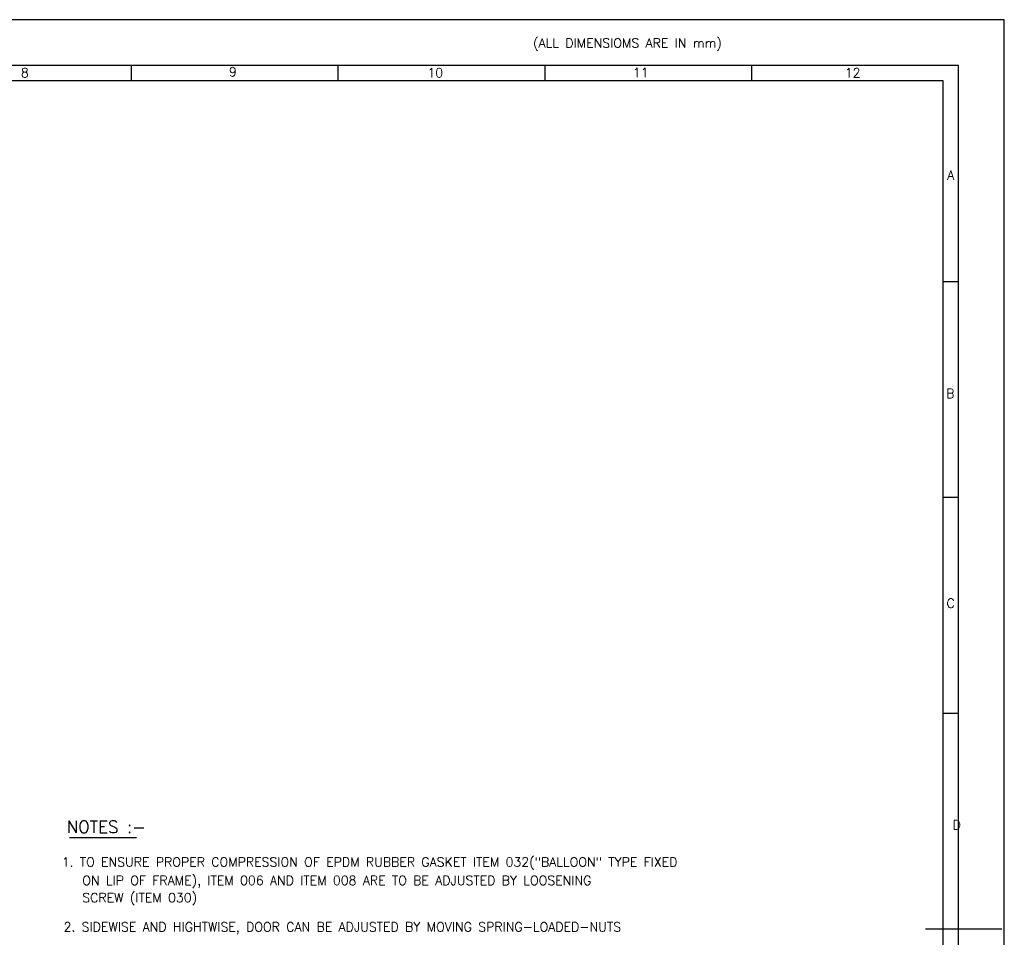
# Model space of a CAD drawing. Extents: x -2790 to 1415, y -1111 to 1859.
# Tile 10 of 10: x -194 to 1415, y 360 to 1859. Entities that reach past the tile are written whole.
import ezdxf
from ezdxf.enums import TextEntityAlignment as Align

# ---------------------------------------------------------------- set-up
doc = ezdxf.new("R2010")
doc.units = 0
doc.header["$MEASUREMENT"] = 0
doc.layers.get('0').update_dxf_attribs({"linetype": 'CONTINUOUS'})
doc.layers.add('4', color=6, linetype='CONTINUOUS')
doc.styles.add('ROMAND', font='romand')
doc.styles.add('ROMANS', font='romans')
doc.styles.add('ROMANT', font='romant.shx')

# ---------------------------------------------------------------- blocks, each defined once
blk = doc.blocks.new('A1')
for p, q in [((841, 594), (0, 594)), ((841, 0), (841, 594)), ((826, 579), (15, 579)), ((555.67, 579), (555.67, 574)), ((623.25, 579), (623.25, 574)), ((690.83, 579), (690.83, 574)), ((758.42, 579), (758.42, 574)), ((826, 15), (826, 579)), ((821, 574), (95, 574)), ((821, 20), (821, 574)), ((821, 508.5), (826, 508.5)), ((821, 438), (826, 438)), ((821, 367.5), (826, 367.5)), ((815.29, 297), (840.24, 297))]:
    blk.add_line(p, q)
for s, style, p in [(' (ALL DIMENSIOMS ARE IN mm)', 'ROMAND', (684.94, 584.87)), ('8', 'ROMANS', (519.64, 575.15)), ('9', 'ROMANS', (587.6, 575.47)), ('10', 'ROMANS', (652.47, 575.15)), ('11', 'ROMANS', (719.63, 575.23)), ('12', 'ROMANS', (788.88, 575.17)), ('A', 'ROMANS', (822.32, 541.73)), ('B', 'ROMANS', (822.01, 470.4)), ('C', 'ROMANS', (822.1, 401.86)), ('D', 'ROMANS', (824.1, 329.49))]:
    blk.add_text(s, height=3, dxfattribs=dict(style=style)).set_placement(p)
at = {"color": 7, "style": 'ROMANS'}
for tag, p, height, rotation, width in [('DRG_NO', (70.98, 574.89), 3.5, 180, 1.5), ('SHTNO', (8.61, 117.92), 2.8, 90, 0.8), ('REV_NO', (8.63, 108.63), 2.8, 90, 0.8), ('DRG_NO', (8.71, 80.28), 2.8, 90, 0.8)]:
    blk.add_attdef(tag, p, '', height=height, rotation=rotation, dxfattribs=dict(at, width=width))
for tag, p, height in [('PRODUCT', (716.23, 84.23), 4), ('DRN_SIGN', (771.9, 69.28), 1), ('CHD_SIGN', (771.96, 63.16), 1), ('APP_SIGN', (772.82, 56.2), 1), ('NEW_ALT_SIGN', (567.75, 52.19), 1), ('OLD_ALT_SIGN', (638.26, 51.7), 1), ('NEW_CHD_SIGN', (566.67, 47.87), 1), ('OLD_CHD_SIGN', (637.84, 47.56), 1), ('NEW_APP_SIGN', (567.57, 44.45), 1), ('OLD_APP_SIGN', (638.39, 43.83), 1), ('TITLE1', (671.74, 29.77), 3.5), ('TITLE2', (671.74, 23.56), 3.5)]:
    blk.add_attdef(tag, p, '', height=height, dxfattribs=at)
for tag, height, p in [('DRN_DATE', 1.8, (800.06, 70.27)), ('CHD_DATE', 1.8, (799.97, 64.76)), ('APP_DATE', 1.8, (799.97, 58.26)), ('NOVAR', 2.5, (815.81, 58.17)), ('SCALE', 2.5, (722.76, 43.84)), ('REFTOASSY', 2.5, (769.43, 43.23)), ('ITNO', 2.5, (800.09, 43.23)), ('NOIT', 2.5, (815.89, 42.76)), ('REV_NO', 3.5, (816.23, 30.9)), ('SHTNO', 2.5, (777.17, 22.83)), ('NOSHT', 2.5, (817.85, 23.01))]:
    blk.add_attdef(tag, text='', height=height, dxfattribs=at).set_placement(p, align=Align.MIDDLE)
at = {"style": 'ROMANS', "width": 0.7}
for tag, p in [('NEW_REV_NO', (511.26, 46.86)), ('NEW_REV_DT', (522.33, 46.86)), ('OLD_REV_NO', (581.61, 47.01)), ('OLD_REV_DT', (592.81, 47.01))]:
    blk.add_attdef(tag, p, '', height=1.5, dxfattribs=at)
at = {"color": 7, "style": 'ROMANS', "width": 0.8}
blk.add_attdef('WEIGHT', text='', height=2.3, dxfattribs=at).set_placement((741.21, 43.59), align=Align.MIDDLE)
at = {"style": 'ROMANS'}
for tag, p, height in [('NEW_DCA_NO', (521.77, 39.41), 2), ('OLD_DCA_NO', (590.46, 39.55), 2), ('NEW_DCA_DETAILS', (521.41, 35.08), 1.8), ('OLD_DCA_DETAILS', (590.6, 35.82), 1.8)]:
    blk.add_attdef(tag, p, '', height=height, dxfattribs=at)
at = {"color": 7, "style": 'ROMANS', "width": 1.5}
blk.add_attdef('DRG_NO', (751.63, 29.41), '', height=3.5, dxfattribs=at)

msp = doc.modelspace()

# ---------------------------------------------------------------- linework, layer by layer
msp.add_line((-112.37663, 522.77404), (-2.87677, 522.77404))

# ---------------------------------------------------------------- block references
at = {"xscale": 5, "yscale": 5, "zscale": 5}
msp.add_blockref('A1', (-2790.05367, -1111.39234), dxfattribs=at)

# ---------------------------------------------------------------- texts
at = {"layer": '4'}
for s, height, style, p in [(' NOTES :-', 20, 'ROMANT', (-130.8907, 530.14939)), ('1. TO ENSURE PROPER COMPRESSION OF EPDM RUBBER GASKET ITEM 032("BALLOON" TYPE FIXED', 15, 'ROMANS', (-125.12754, 475.1861)), ('   ON LIP OF FRAME), ITEM 006 AND ITEM 008 ARE TO BE ADJUSTED BY LOOSENING', 15, 'ROMANS', (-125.12754, 445.14835)), ('   SCREW (ITEM 030)', 15, 'ROMANS', (-125.12754, 417.02794)), ('2. SIDEWISE AND HIGHTWISE, DOOR CAN BE ADJUSTED BY MOVING SPRING-LOADED-NUTS', 15, 'ROMANS', (-122.19883, 369.28662))]:
    msp.add_text(s, height=height, dxfattribs=dict(at, style=style)).set_placement(p)

doc.saveas('drawing.dxf')
